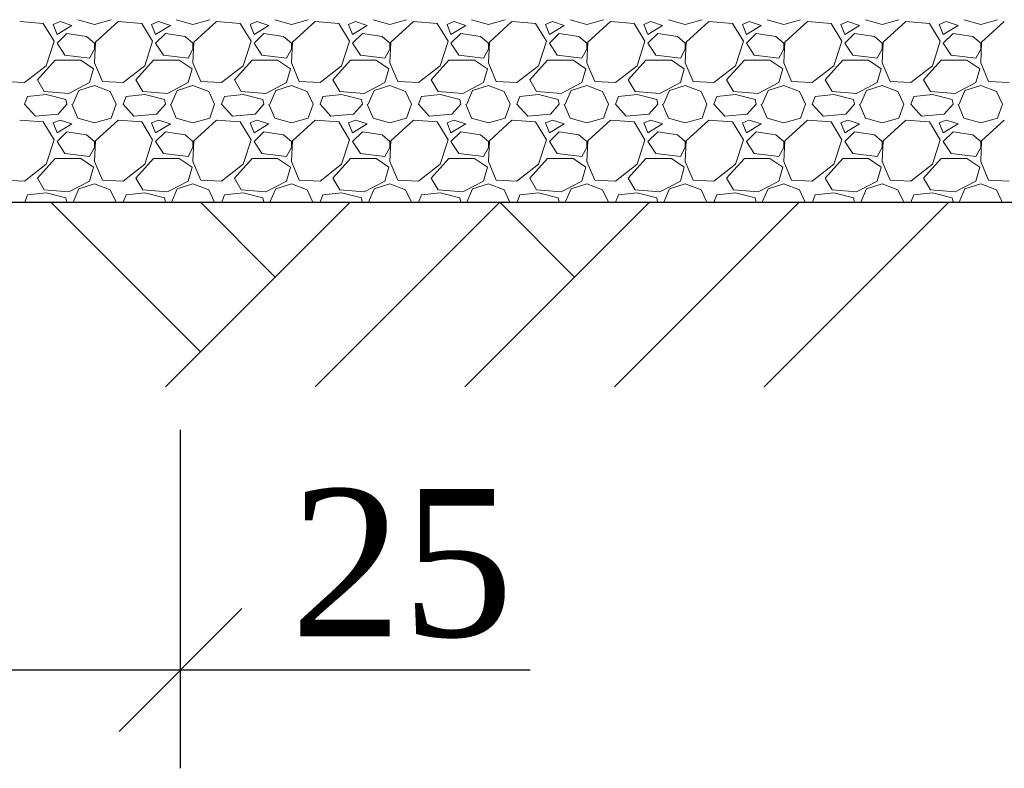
# Model space of a CAD drawing. Header units: millimetres. Extents: x 2063114 to 14983986, y -126020516 to 213791.
# Tile 85 of 256: x 2453208 to 2455208, y -1653725 to -1652203. Entities that reach past the tile are written whole.
import ezdxf

# ---------------------------------------------------------------- set-up
doc = ezdxf.new("R2010")
doc.units = ezdxf.units.MM
doc.layers.add('.', color=7, linetype='Continuous', lineweight=15)
doc.layers.add('Format', color=7, linetype='Continuous', lineweight=35)
doc.styles.add('Times New Roman', font='times.ttf')

msp = doc.modelspace()

# ---------------------------------------------------------------- linework, layer by layer
at = {"layer": '.', "linetype": 'Continuous', "lineweight": 0}
for p, q in [((2453255.9237, -1652210.54072), (2453207.92368, -1652206.54072)), ((2453277.92253, -1652246.54187), (2453255.92255, -1652210.54191)), ((2453275.92348, -1652212.54125), (2453283.92346, -1652232.54119)), ((2453289.92383, -1652206.54157), (2453275.92378, -1652212.54159)), ((2453283.92365, -1652232.54116), (2453313.92373, -1652214.54111)), ((2453313.92366, -1652214.54118), (2453289.92368, -1652206.54118)), ((2453325.92365, -1652202.5412), (2453359.92357, -1652212.54118)), ((2453359.92371, -1652212.54134), (2453393.92363, -1652202.54137)), ((2453407.91701, -1652206.53388), (2453361.91704, -1652248.53385)), ((2453455.9237, -1652210.54072), (2453407.92368, -1652206.54072)), ((2453477.92253, -1652246.54187), (2453455.92255, -1652210.54191)), ((2453475.92348, -1652212.54125), (2453483.92346, -1652232.54119)), ((2453489.92383, -1652206.54157), (2453475.92378, -1652212.54159)), ((2453483.92365, -1652232.54116), (2453513.92373, -1652214.54111)), ((2453513.92366, -1652214.54118), (2453489.92368, -1652206.54118)), ((2453525.92365, -1652202.5412), (2453559.92357, -1652212.54118)), ((2453559.92371, -1652212.54134), (2453593.92363, -1652202.54137)), ((2453607.91701, -1652206.53388), (2453561.91704, -1652248.53385)), ((2453655.9237, -1652210.54072), (2453607.92368, -1652206.54072)), ((2453677.92253, -1652246.54187), (2453655.92255, -1652210.54191)), ((2453675.92348, -1652212.54125), (2453683.92346, -1652232.54119)), ((2453689.92383, -1652206.54157), (2453675.92378, -1652212.54159)), ((2453683.92365, -1652232.54116), (2453713.92373, -1652214.54111)), ((2453713.92366, -1652214.54118), (2453689.92368, -1652206.54118)), ((2453725.92365, -1652202.5412), (2453759.92357, -1652212.54118)), ((2453759.92371, -1652212.54134), (2453793.92363, -1652202.54137)), ((2453807.91701, -1652206.53388), (2453761.91704, -1652248.53385)), ((2453855.9237, -1652210.54072), (2453807.92368, -1652206.54072)), ((2453877.92253, -1652246.54187), (2453855.92255, -1652210.54191)), ((2453875.92348, -1652212.54125), (2453883.92346, -1652232.54119)), ((2453889.92383, -1652206.54157), (2453875.92378, -1652212.54159)), ((2453883.92365, -1652232.54116), (2453913.92373, -1652214.54111)), ((2453913.92366, -1652214.54118), (2453889.92368, -1652206.54118)), ((2453925.92365, -1652202.5412), (2453959.92357, -1652212.54118)), ((2453959.92371, -1652212.54134), (2453993.92363, -1652202.54137)), ((2454007.91701, -1652206.53388), (2453961.91704, -1652248.53385)), ((2454055.9237, -1652210.54072), (2454007.92368, -1652206.54072)), ((2454077.92253, -1652246.54187), (2454055.92255, -1652210.54191)), ((2454075.92348, -1652212.54125), (2454083.92346, -1652232.54119)), ((2454089.92383, -1652206.54157), (2454075.92378, -1652212.54159)), ((2454083.92365, -1652232.54116), (2454113.92373, -1652214.54111)), ((2454113.92366, -1652214.54118), (2454089.92368, -1652206.54118)), ((2454125.92365, -1652202.5412), (2454159.92357, -1652212.54118)), ((2454159.92371, -1652212.54134), (2454193.92363, -1652202.54137)), ((2454207.91701, -1652206.53388), (2454161.91704, -1652248.53385)), ((2454255.9237, -1652210.54072), (2454207.92368, -1652206.54072)), ((2454277.92253, -1652246.54187), (2454255.92255, -1652210.54191)), ((2454275.92348, -1652212.54125), (2454283.92346, -1652232.54119)), ((2454289.92383, -1652206.54157), (2454275.92378, -1652212.54159)), ((2454283.92365, -1652232.54116), (2454313.92373, -1652214.54111)), ((2454313.92366, -1652214.54118), (2454289.92368, -1652206.54118)), ((2454325.92365, -1652202.5412), (2454359.92357, -1652212.54118)), ((2454359.92371, -1652212.54134), (2454393.92363, -1652202.54137)), ((2454407.91701, -1652206.53388), (2454361.91704, -1652248.53385)), ((2454455.9237, -1652210.54072), (2454407.92368, -1652206.54072)), ((2454477.92253, -1652246.54187), (2454455.92255, -1652210.54191)), ((2454475.92348, -1652212.54125), (2454483.92346, -1652232.54119)), ((2454489.92383, -1652206.54157), (2454475.92378, -1652212.54159)), ((2454483.92365, -1652232.54116), (2454513.92373, -1652214.54111)), ((2454513.92366, -1652214.54118), (2454489.92368, -1652206.54118)), ((2454525.92365, -1652202.5412), (2454559.92357, -1652212.54118)), ((2454559.92371, -1652212.54134), (2454593.92363, -1652202.54137)), ((2454607.91701, -1652206.53388), (2454561.91704, -1652248.53385)), ((2454655.9237, -1652210.54072), (2454607.92368, -1652206.54072)), ((2454677.92253, -1652246.54187), (2454655.92255, -1652210.54191)), ((2454675.92348, -1652212.54125), (2454683.92346, -1652232.54119)), ((2454689.92383, -1652206.54157), (2454675.92378, -1652212.54159)), ((2454683.92365, -1652232.54116), (2454713.92373, -1652214.54111)), ((2454713.92366, -1652214.54118), (2454689.92368, -1652206.54118)), ((2454725.92365, -1652202.5412), (2454759.92357, -1652212.54118)), ((2454759.92371, -1652212.54134), (2454793.92363, -1652202.54137)), ((2454807.91701, -1652206.53388), (2454761.91704, -1652248.53385)), ((2454855.9237, -1652210.54072), (2454807.92368, -1652206.54072)), ((2454877.92253, -1652246.54187), (2454855.92255, -1652210.54191)), ((2454875.92348, -1652212.54125), (2454883.92346, -1652232.54119)), ((2454889.92383, -1652206.54157), (2454875.92378, -1652212.54159)), ((2454883.92365, -1652232.54116), (2454913.92373, -1652214.54111)), ((2454913.92366, -1652214.54118), (2454889.92368, -1652206.54118)), ((2454925.92365, -1652202.5412), (2454959.92357, -1652212.54118)), ((2454959.92371, -1652212.54134), (2454993.92363, -1652202.54137)), ((2455007.91701, -1652206.53388), (2454961.91704, -1652248.53385)), ((2455055.9237, -1652210.54072), (2455007.92368, -1652206.54072)), ((2455077.92253, -1652246.54187), (2455055.92255, -1652210.54191)), ((2455075.92348, -1652212.54125), (2455083.92346, -1652232.54119)), ((2455089.92383, -1652206.54157), (2455075.92378, -1652212.54159)), ((2455083.92365, -1652232.54116), (2455113.92373, -1652214.54111)), ((2455113.92366, -1652214.54118), (2455089.92368, -1652206.54118)), ((2455125.92365, -1652202.5412), (2455159.92357, -1652212.54118)), ((2455159.92371, -1652212.54134), (2455193.92363, -1652202.54137)), ((2455207.91701, -1652206.53388), (2455161.91704, -1652248.53385)), ((2453303.92366, -1652230.54118), (2453283.92371, -1652250.54112)), ((2453343.92368, -1652236.54104), (2453303.92377, -1652230.54105)), ((2453359.92392, -1652250.54088), (2453343.92399, -1652236.54094)), ((2453503.92366, -1652230.54118), (2453483.92371, -1652250.54112)), ((2453543.92368, -1652236.54104), (2453503.92377, -1652230.54105)), ((2453559.92392, -1652250.54088), (2453543.92399, -1652236.54094)), ((2453703.92366, -1652230.54118), (2453683.92371, -1652250.54112)), ((2453743.92368, -1652236.54104), (2453703.92377, -1652230.54105)), ((2453759.92392, -1652250.54088), (2453743.92399, -1652236.54094)), ((2453903.92366, -1652230.54118), (2453883.92371, -1652250.54112)), ((2453943.92368, -1652236.54104), (2453903.92377, -1652230.54105)), ((2453959.92392, -1652250.54088), (2453943.92399, -1652236.54094)), ((2454103.92366, -1652230.54118), (2454083.92371, -1652250.54112)), ((2454143.92368, -1652236.54104), (2454103.92377, -1652230.54105)), ((2454159.92392, -1652250.54088), (2454143.92399, -1652236.54094)), ((2454303.92366, -1652230.54118), (2454283.92371, -1652250.54112)), ((2454343.92368, -1652236.54104), (2454303.92377, -1652230.54105)), ((2454359.92392, -1652250.54088), (2454343.92399, -1652236.54094)), ((2454503.92366, -1652230.54118), (2454483.92371, -1652250.54112)), ((2454543.92368, -1652236.54104), (2454503.92377, -1652230.54105)), ((2454559.92392, -1652250.54088), (2454543.92399, -1652236.54094)), ((2454703.92366, -1652230.54118), (2454683.92371, -1652250.54112)), ((2454743.92368, -1652236.54104), (2454703.92377, -1652230.54105)), ((2454759.92392, -1652250.54088), (2454743.92399, -1652236.54094)), ((2454903.92366, -1652230.54118), (2454883.92371, -1652250.54112)), ((2454943.92368, -1652236.54104), (2454903.92377, -1652230.54105)), ((2454959.92392, -1652250.54088), (2454943.92399, -1652236.54094)), ((2455103.92366, -1652230.54118), (2455083.92371, -1652250.54112)), ((2455143.92368, -1652236.54104), (2455103.92377, -1652230.54105)), ((2455159.92392, -1652250.54088), (2455143.92399, -1652236.54094)), ((2453261.92473, -1652296.54153), (2453277.92472, -1652246.54154)), ((2453283.92367, -1652250.54117), (2453299.92366, -1652274.54116)), ((2453361.92205, -1652248.54111), (2453359.92205, -1652290.54111)), ((2453359.92366, -1652262.54118), (2453359.92366, -1652250.54118)), ((2453461.92473, -1652296.54153), (2453477.92472, -1652246.54154)), ((2453483.92367, -1652250.54117), (2453499.92366, -1652274.54116)), ((2453561.92205, -1652248.54111), (2453559.92205, -1652290.54111)), ((2453559.92366, -1652262.54118), (2453559.92366, -1652250.54118)), ((2453661.92473, -1652296.54153), (2453677.92472, -1652246.54154)), ((2453683.92367, -1652250.54117), (2453699.92366, -1652274.54116)), ((2453761.92205, -1652248.54111), (2453759.92205, -1652290.54111)), ((2453759.92366, -1652262.54118), (2453759.92366, -1652250.54118)), ((2453861.92473, -1652296.54153), (2453877.92472, -1652246.54154)), ((2453883.92367, -1652250.54117), (2453899.92366, -1652274.54116)), ((2453961.92205, -1652248.54111), (2453959.92205, -1652290.54111)), ((2453959.92366, -1652262.54118), (2453959.92366, -1652250.54118)), ((2454061.92473, -1652296.54153), (2454077.92472, -1652246.54154)), ((2454083.92367, -1652250.54117), (2454099.92366, -1652274.54116)), ((2454161.92205, -1652248.54111), (2454159.92205, -1652290.54111)), ((2454159.92366, -1652262.54118), (2454159.92366, -1652250.54118)), ((2454261.92473, -1652296.54153), (2454277.92472, -1652246.54154)), ((2454283.92367, -1652250.54117), (2454299.92366, -1652274.54116)), ((2454361.92205, -1652248.54111), (2454359.92205, -1652290.54111)), ((2454359.92366, -1652262.54118), (2454359.92366, -1652250.54118)), ((2454461.92473, -1652296.54153), (2454477.92472, -1652246.54154)), ((2454483.92367, -1652250.54117), (2454499.92366, -1652274.54116)), ((2454561.92205, -1652248.54111), (2454559.92205, -1652290.54111)), ((2454559.92366, -1652262.54118), (2454559.92366, -1652250.54118)), ((2454661.92473, -1652296.54153), (2454677.92472, -1652246.54154)), ((2454683.92367, -1652250.54117), (2454699.92366, -1652274.54116)), ((2454761.92205, -1652248.54111), (2454759.92205, -1652290.54111)), ((2454759.92366, -1652262.54118), (2454759.92366, -1652250.54118)), ((2454861.92473, -1652296.54153), (2454877.92472, -1652246.54154)), ((2454883.92367, -1652250.54117), (2454899.92366, -1652274.54116)), ((2454961.92205, -1652248.54111), (2454959.92205, -1652290.54111)), ((2454959.92366, -1652262.54118), (2454959.92366, -1652250.54118)), ((2455061.92473, -1652296.54153), (2455077.92472, -1652246.54154)), ((2455083.92367, -1652250.54117), (2455099.92366, -1652274.54116)), ((2455161.92205, -1652248.54111), (2455159.92205, -1652290.54111)), ((2455159.92366, -1652262.54118), (2455159.92366, -1652250.54118)), ((2453299.92344, -1652274.54297), (2453349.92353, -1652280.54298)), ((2453349.92359, -1652280.54114), (2453359.92356, -1652262.54119)), ((2453499.92344, -1652274.54297), (2453549.92353, -1652280.54298)), ((2453549.92359, -1652280.54114), (2453559.92356, -1652262.54119)), ((2453699.92344, -1652274.54297), (2453749.92353, -1652280.54298)), ((2453749.92359, -1652280.54114), (2453759.92356, -1652262.54119)), ((2453899.92344, -1652274.54297), (2453949.92353, -1652280.54298)), ((2453949.92359, -1652280.54114), (2453959.92356, -1652262.54119)), ((2454099.92344, -1652274.54297), (2454149.92353, -1652280.54298)), ((2454149.92359, -1652280.54114), (2454159.92356, -1652262.54119)), ((2454299.92344, -1652274.54297), (2454349.92353, -1652280.54298)), ((2454349.92359, -1652280.54114), (2454359.92356, -1652262.54119)), ((2454499.92344, -1652274.54297), (2454549.92353, -1652280.54298)), ((2454549.92359, -1652280.54114), (2454559.92356, -1652262.54119)), ((2454699.92344, -1652274.54297), (2454749.92353, -1652280.54298)), ((2454749.92359, -1652280.54114), (2454759.92356, -1652262.54119)), ((2454899.92344, -1652274.54297), (2454949.92353, -1652280.54298)), ((2454949.92359, -1652280.54114), (2454959.92356, -1652262.54119)), ((2455099.92344, -1652274.54297), (2455149.92353, -1652280.54298)), ((2455149.92359, -1652280.54114), (2455159.92356, -1652262.54119)), ((2453217.92376, -1652330.54133), (2453261.9238, -1652296.5413)), ((2453243.92358, -1652324.5411), (2453279.92352, -1652284.54117)), ((2453279.92366, -1652284.54118), (2453331.92366, -1652284.54118)), ((2453331.92391, -1652284.54082), (2453357.92393, -1652302.54083)), ((2453359.92429, -1652290.54091), (2453375.92426, -1652328.54086)), ((2453417.92376, -1652330.54133), (2453461.9238, -1652296.5413)), ((2453443.92358, -1652324.5411), (2453479.92352, -1652284.54117)), ((2453479.92366, -1652284.54118), (2453531.92366, -1652284.54118)), ((2453531.92391, -1652284.54082), (2453557.92393, -1652302.54083)), ((2453559.92429, -1652290.54091), (2453575.92426, -1652328.54086)), ((2453617.92376, -1652330.54133), (2453661.9238, -1652296.5413)), ((2453643.92358, -1652324.5411), (2453679.92352, -1652284.54117)), ((2453679.92366, -1652284.54118), (2453731.92366, -1652284.54118)), ((2453731.92391, -1652284.54082), (2453757.92393, -1652302.54083)), ((2453759.92429, -1652290.54091), (2453775.92426, -1652328.54086)), ((2453817.92376, -1652330.54133), (2453861.9238, -1652296.5413)), ((2453843.92358, -1652324.5411), (2453879.92352, -1652284.54117)), ((2453879.92366, -1652284.54118), (2453931.92366, -1652284.54118)), ((2453931.92391, -1652284.54082), (2453957.92393, -1652302.54083)), ((2453959.92429, -1652290.54091), (2453975.92426, -1652328.54086)), ((2454017.92376, -1652330.54133), (2454061.9238, -1652296.5413)), ((2454043.92358, -1652324.5411), (2454079.92352, -1652284.54117)), ((2454079.92366, -1652284.54118), (2454131.92366, -1652284.54118)), ((2454131.92391, -1652284.54082), (2454157.92393, -1652302.54083)), ((2454159.92429, -1652290.54091), (2454175.92426, -1652328.54086)), ((2454217.92376, -1652330.54133), (2454261.9238, -1652296.5413)), ((2454243.92358, -1652324.5411), (2454279.92352, -1652284.54117)), ((2454279.92366, -1652284.54118), (2454331.92366, -1652284.54118)), ((2454331.92391, -1652284.54082), (2454357.92393, -1652302.54083)), ((2454359.92429, -1652290.54091), (2454375.92426, -1652328.54086)), ((2454417.92376, -1652330.54133), (2454461.9238, -1652296.5413)), ((2454443.92358, -1652324.5411), (2454479.92352, -1652284.54117)), ((2454479.92366, -1652284.54118), (2454531.92366, -1652284.54118)), ((2454531.92391, -1652284.54082), (2454557.92393, -1652302.54083)), ((2454559.92429, -1652290.54091), (2454575.92426, -1652328.54086)), ((2454617.92376, -1652330.54133), (2454661.9238, -1652296.5413)), ((2454643.92358, -1652324.5411), (2454679.92352, -1652284.54117)), ((2454679.92366, -1652284.54118), (2454731.92366, -1652284.54118)), ((2454731.92391, -1652284.54082), (2454757.92393, -1652302.54083)), ((2454759.92429, -1652290.54091), (2454775.92426, -1652328.54086)), ((2454817.92376, -1652330.54133), (2454861.9238, -1652296.5413)), ((2454843.92358, -1652324.5411), (2454879.92352, -1652284.54117)), ((2454879.92366, -1652284.54118), (2454931.92366, -1652284.54118)), ((2454931.92391, -1652284.54082), (2454957.92393, -1652302.54083)), ((2454959.92429, -1652290.54091), (2454975.92426, -1652328.54086)), ((2455017.92376, -1652330.54133), (2455061.9238, -1652296.5413)), ((2455043.92358, -1652324.5411), (2455079.92352, -1652284.54117)), ((2455079.92366, -1652284.54118), (2455131.92366, -1652284.54118)), ((2455131.92391, -1652284.54082), (2455157.92393, -1652302.54083)), ((2455159.92429, -1652290.54091), (2455175.92426, -1652328.54086)), ((2453357.92376, -1652302.5412), (2453349.92377, -1652330.54116)), ((2453557.92376, -1652302.5412), (2453549.92377, -1652330.54116)), ((2453757.92376, -1652302.5412), (2453749.92377, -1652330.54116)), ((2453957.92376, -1652302.5412), (2453949.92377, -1652330.54116)), ((2454157.92376, -1652302.5412), (2454149.92377, -1652330.54116)), ((2454357.92376, -1652302.5412), (2454349.92377, -1652330.54116)), ((2454557.92376, -1652302.5412), (2454549.92377, -1652330.54116)), ((2454757.92376, -1652302.5412), (2454749.92377, -1652330.54116)), ((2454957.92376, -1652302.5412), (2454949.92377, -1652330.54116)), ((2455157.92376, -1652302.5412), (2455149.92377, -1652330.54116)), ((2453175.92369, -1652328.54062), (2453217.92369, -1652330.54062)), ((2453257.92488, -1652348.54047), (2453243.92492, -1652324.54054)), ((2453349.92163, -1652330.5373), (2453307.9217, -1652352.53726)), ((2453327.92374, -1652346.5414), (2453359.92382, -1652336.54138)), ((2453359.92366, -1652336.54117), (2453391.92365, -1652348.54117)), ((2453375.92369, -1652328.54062), (2453417.92369, -1652330.54062)), ((2453457.92488, -1652348.54047), (2453443.92492, -1652324.54054)), ((2453549.92163, -1652330.5373), (2453507.9217, -1652352.53726)), ((2453527.92374, -1652346.5414), (2453559.92382, -1652336.54138)), ((2453559.92366, -1652336.54117), (2453591.92365, -1652348.54117)), ((2453575.92369, -1652328.54062), (2453617.92369, -1652330.54062)), ((2453657.92488, -1652348.54047), (2453643.92492, -1652324.54054)), ((2453749.92163, -1652330.5373), (2453707.9217, -1652352.53726)), ((2453727.92374, -1652346.5414), (2453759.92382, -1652336.54138)), ((2453759.92366, -1652336.54117), (2453791.92365, -1652348.54117)), ((2453775.92369, -1652328.54062), (2453817.92369, -1652330.54062)), ((2453857.92488, -1652348.54047), (2453843.92492, -1652324.54054)), ((2453949.92163, -1652330.5373), (2453907.9217, -1652352.53726)), ((2453927.92374, -1652346.5414), (2453959.92382, -1652336.54138)), ((2453959.92366, -1652336.54117), (2453991.92365, -1652348.54117)), ((2453975.92369, -1652328.54062), (2454017.92369, -1652330.54062)), ((2454057.92488, -1652348.54047), (2454043.92492, -1652324.54054)), ((2454149.92163, -1652330.5373), (2454107.9217, -1652352.53726)), ((2454127.92374, -1652346.5414), (2454159.92382, -1652336.54138)), ((2454159.92366, -1652336.54117), (2454191.92365, -1652348.54117)), ((2454175.92369, -1652328.54062), (2454217.92369, -1652330.54062)), ((2454257.92488, -1652348.54047), (2454243.92492, -1652324.54054)), ((2454349.92163, -1652330.53729), (2454307.9217, -1652352.53726)), ((2454327.92374, -1652346.5414), (2454359.92382, -1652336.54138)), ((2454359.92366, -1652336.54117), (2454391.92365, -1652348.54117)), ((2454375.92369, -1652328.54062), (2454417.92369, -1652330.54062)), ((2454457.92488, -1652348.54047), (2454443.92492, -1652324.54054)), ((2454549.92163, -1652330.53729), (2454507.9217, -1652352.53726)), ((2454527.92374, -1652346.5414), (2454559.92382, -1652336.54138)), ((2454559.92366, -1652336.54117), (2454591.92365, -1652348.54117)), ((2454575.92369, -1652328.54062), (2454617.92369, -1652330.54062)), ((2454657.92488, -1652348.54047), (2454643.92492, -1652324.54054)), ((2454749.92163, -1652330.53729), (2454707.9217, -1652352.53726)), ((2454727.92374, -1652346.5414), (2454759.92382, -1652336.54138)), ((2454759.92366, -1652336.54117), (2454791.92365, -1652348.54117)), ((2454775.92369, -1652328.54062), (2454817.92369, -1652330.54062)), ((2454857.92488, -1652348.54047), (2454843.92492, -1652324.54054)), ((2454949.92163, -1652330.53729), (2454907.9217, -1652352.53726)), ((2454927.92374, -1652346.5414), (2454959.92382, -1652336.54138)), ((2454959.92366, -1652336.54117), (2454991.92365, -1652348.54117)), ((2454975.92369, -1652328.54062), (2455017.92369, -1652330.54062)), ((2455057.92488, -1652348.54047), (2455043.92492, -1652324.54054)), ((2455149.92163, -1652330.53729), (2455107.9217, -1652352.53726)), ((2455127.92374, -1652346.5414), (2455159.92382, -1652336.54138)), ((2455159.92366, -1652336.54117), (2455191.92365, -1652348.54117)), ((2455175.92369, -1652328.54062), (2455217.92369, -1652330.54062)), ((2453217.92363, -1652374.54116), (2453223.92363, -1652358.54117)), ((2453261.92346, -1652354.53928), (2453223.92341, -1652358.53929)), ((2453307.92363, -1652352.5416), (2453257.92357, -1652348.54159)), ((2453301.92366, -1652364.54117), (2453261.92372, -1652354.54119)), ((2453315.92358, -1652374.54114), (2453327.92355, -1652346.54123)), ((2453391.92444, -1652348.54081), (2453403.92443, -1652374.54077)), ((2453417.92363, -1652374.54116), (2453423.92363, -1652358.54117)), ((2453461.92346, -1652354.53928), (2453423.92341, -1652358.53929)), ((2453507.92363, -1652352.5416), (2453457.92357, -1652348.54159)), ((2453501.92366, -1652364.54117), (2453461.92372, -1652354.54119)), ((2453515.92358, -1652374.54114), (2453527.92355, -1652346.54123)), ((2453591.92444, -1652348.54081), (2453603.92443, -1652374.54077)), ((2453617.92363, -1652374.54116), (2453623.92363, -1652358.54117)), ((2453661.92346, -1652354.53928), (2453623.92341, -1652358.53929)), ((2453707.92363, -1652352.5416), (2453657.92357, -1652348.54159)), ((2453701.92366, -1652364.54117), (2453661.92372, -1652354.54119)), ((2453715.92358, -1652374.54114), (2453727.92355, -1652346.54123)), ((2453791.92444, -1652348.54081), (2453803.92443, -1652374.54077)), ((2453817.92363, -1652374.54116), (2453823.92363, -1652358.54117)), ((2453861.92346, -1652354.53928), (2453823.92341, -1652358.53929)), ((2453907.92363, -1652352.5416), (2453857.92357, -1652348.54159)), ((2453901.92366, -1652364.54117), (2453861.92372, -1652354.54119)), ((2453915.92358, -1652374.54114), (2453927.92355, -1652346.54123)), ((2453991.92444, -1652348.54081), (2454003.92443, -1652374.54077)), ((2454017.92363, -1652374.54116), (2454023.92363, -1652358.54117)), ((2454061.92346, -1652354.53928), (2454023.92341, -1652358.53929)), ((2454107.92363, -1652352.5416), (2454057.92357, -1652348.54159)), ((2454101.92366, -1652364.54117), (2454061.92372, -1652354.54119)), ((2454115.92358, -1652374.54114), (2454127.92355, -1652346.54123)), ((2454191.92444, -1652348.54081), (2454203.92443, -1652374.54077)), ((2454217.92363, -1652374.54116), (2454223.92363, -1652358.54117)), ((2454261.92346, -1652354.53928), (2454223.92341, -1652358.53929)), ((2454307.92363, -1652352.5416), (2454257.92357, -1652348.54159)), ((2454301.92366, -1652364.54117), (2454261.92372, -1652354.54119)), ((2454315.92358, -1652374.54114), (2454327.92355, -1652346.54123)), ((2454391.92444, -1652348.54081), (2454403.92443, -1652374.54077)), ((2454417.92363, -1652374.54116), (2454423.92363, -1652358.54117)), ((2454461.92346, -1652354.53928), (2454423.92341, -1652358.53929)), ((2454507.92363, -1652352.5416), (2454457.92357, -1652348.54159)), ((2454501.92366, -1652364.54117), (2454461.92372, -1652354.54119)), ((2454515.92358, -1652374.54114), (2454527.92355, -1652346.54123)), ((2454591.92444, -1652348.54081), (2454603.92443, -1652374.54077)), ((2454617.92363, -1652374.54116), (2454623.92363, -1652358.54117)), ((2454661.92346, -1652354.53928), (2454623.92341, -1652358.53929)), ((2454707.92363, -1652352.5416), (2454657.92357, -1652348.54159)), ((2454701.92366, -1652364.54117), (2454661.92372, -1652354.54119)), ((2454715.92358, -1652374.54114), (2454727.92355, -1652346.54123)), ((2454791.92444, -1652348.54081), (2454803.92443, -1652374.54077)), ((2454817.92363, -1652374.54116), (2454823.92363, -1652358.54117)), ((2454861.92346, -1652354.53928), (2454823.92341, -1652358.53929)), ((2454907.92363, -1652352.5416), (2454857.92357, -1652348.54159)), ((2454901.92366, -1652364.54117), (2454861.92372, -1652354.54119)), ((2454915.92358, -1652374.54114), (2454927.92355, -1652346.54123)), ((2454991.92444, -1652348.54081), (2455003.92443, -1652374.54077)), ((2455017.92363, -1652374.54116), (2455023.92363, -1652358.54117)), ((2455061.92346, -1652354.53928), (2455023.92341, -1652358.53929)), ((2455107.92363, -1652352.5416), (2455057.92357, -1652348.54159)), ((2455101.92366, -1652364.54117), (2455061.92372, -1652354.54119)), ((2455115.92358, -1652374.54114), (2455127.92355, -1652346.54123)), ((2455191.92444, -1652348.54081), (2455203.92443, -1652374.54077)), ((2453239.92366, -1652398.54118), (2453217.92368, -1652374.54121)), ((2453303.92456, -1652374.54198), (2453285.92459, -1652394.54195)), ((2453303.92368, -1652374.54117), (2453301.92368, -1652364.54121)), ((2453313.92407, -1652374.541), (2453325.92404, -1652402.54091)), ((2453393.92337, -1652402.54095), (2453403.92339, -1652374.54089)), ((2453439.92366, -1652398.54118), (2453417.92368, -1652374.54121)), ((2453503.92456, -1652374.54198), (2453485.92459, -1652394.54195)), ((2453503.92368, -1652374.54117), (2453501.92368, -1652364.54121)), ((2453513.92407, -1652374.541), (2453525.92404, -1652402.54091)), ((2453593.92337, -1652402.54095), (2453603.92339, -1652374.54089)), ((2453639.92366, -1652398.54118), (2453617.92368, -1652374.54121)), ((2453703.92456, -1652374.54198), (2453685.92459, -1652394.54195)), ((2453703.92368, -1652374.54117), (2453701.92368, -1652364.54121)), ((2453713.92407, -1652374.541), (2453725.92404, -1652402.54091)), ((2453793.92337, -1652402.54095), (2453803.92339, -1652374.54089)), ((2453839.92366, -1652398.54118), (2453817.92368, -1652374.54121)), ((2453903.92456, -1652374.54198), (2453885.92459, -1652394.54195)), ((2453903.92368, -1652374.54117), (2453901.92368, -1652364.54121)), ((2453913.92407, -1652374.541), (2453925.92404, -1652402.54091)), ((2453993.92337, -1652402.54095), (2454003.92339, -1652374.54089)), ((2454039.92366, -1652398.54118), (2454017.92368, -1652374.54121)), ((2454103.92456, -1652374.54198), (2454085.92459, -1652394.54195)), ((2454103.92368, -1652374.54117), (2454101.92368, -1652364.54121)), ((2454113.92407, -1652374.541), (2454125.92404, -1652402.54091)), ((2454193.92337, -1652402.54095), (2454203.92339, -1652374.54089)), ((2454239.92366, -1652398.54118), (2454217.92368, -1652374.54121)), ((2454303.92456, -1652374.54198), (2454285.92459, -1652394.54195)), ((2454303.92368, -1652374.54117), (2454301.92368, -1652364.54121)), ((2454313.92407, -1652374.541), (2454325.92404, -1652402.54091)), ((2454393.92337, -1652402.54095), (2454403.92339, -1652374.54089)), ((2454439.92366, -1652398.54118), (2454417.92368, -1652374.54121)), ((2454503.92456, -1652374.54198), (2454485.92459, -1652394.54195)), ((2454503.92368, -1652374.54117), (2454501.92368, -1652364.54121)), ((2454513.92407, -1652374.541), (2454525.92404, -1652402.54091)), ((2454593.92337, -1652402.54095), (2454603.92339, -1652374.54089)), ((2454639.92366, -1652398.54118), (2454617.92368, -1652374.54121)), ((2454703.92456, -1652374.54198), (2454685.92459, -1652394.54195)), ((2454703.92368, -1652374.54117), (2454701.92368, -1652364.54121)), ((2454713.92407, -1652374.541), (2454725.92404, -1652402.54091)), ((2454793.92337, -1652402.54095), (2454803.92339, -1652374.54089)), ((2454839.92366, -1652398.54118), (2454817.92368, -1652374.54121)), ((2454903.92456, -1652374.54198), (2454885.92459, -1652394.54195)), ((2454903.92368, -1652374.54117), (2454901.92368, -1652364.54121)), ((2454913.92407, -1652374.541), (2454925.92404, -1652402.54091)), ((2454993.92337, -1652402.54095), (2455003.92339, -1652374.54089)), ((2455039.92366, -1652398.54118), (2455017.92368, -1652374.54121)), ((2455103.92456, -1652374.54198), (2455085.92459, -1652394.54195)), ((2455103.92368, -1652374.54117), (2455101.92368, -1652364.54121)), ((2455113.92407, -1652374.541), (2455125.92404, -1652402.54091)), ((2455193.92337, -1652402.54095), (2455203.92339, -1652374.54089)), ((2453285.92361, -1652394.54058), (2453239.9236, -1652398.54058)), ((2453485.92361, -1652394.54058), (2453439.9236, -1652398.54058)), ((2453685.92361, -1652394.54058), (2453639.9236, -1652398.54058)), ((2453885.92361, -1652394.54058), (2453839.9236, -1652398.54058)), ((2454085.92361, -1652394.54058), (2454039.9236, -1652398.54058)), ((2454285.92361, -1652394.54058), (2454239.9236, -1652398.54058)), ((2454485.92361, -1652394.54058), (2454439.9236, -1652398.54058)), ((2454685.92361, -1652394.54058), (2454639.9236, -1652398.54058)), ((2454885.92361, -1652394.54058), (2454839.9236, -1652398.54058)), ((2455085.92361, -1652394.54058), (2455039.9236, -1652398.54058)), ((2453255.9237, -1652410.54072), (2453207.92368, -1652406.54072)), ((2453277.92253, -1652446.54187), (2453255.92255, -1652410.54191)), ((2453275.92348, -1652412.54125), (2453283.92346, -1652432.54119)), ((2453289.92383, -1652406.54157), (2453275.92378, -1652412.54159)), ((2453283.92365, -1652432.54116), (2453313.92373, -1652414.54111)), ((2453313.92366, -1652414.54118), (2453289.92368, -1652406.54118)), ((2453325.92365, -1652402.5412), (2453359.92357, -1652412.54118)), ((2453359.92371, -1652412.54134), (2453393.92363, -1652402.54137)), ((2453407.91701, -1652406.53388), (2453361.91704, -1652448.53385)), ((2453455.9237, -1652410.54072), (2453407.92368, -1652406.54072)), ((2453477.92253, -1652446.54187), (2453455.92255, -1652410.54191)), ((2453475.92348, -1652412.54125), (2453483.92346, -1652432.54119)), ((2453489.92383, -1652406.54157), (2453475.92378, -1652412.54159)), ((2453483.92365, -1652432.54116), (2453513.92373, -1652414.54111)), ((2453513.92366, -1652414.54118), (2453489.92368, -1652406.54118)), ((2453525.92365, -1652402.5412), (2453559.92357, -1652412.54118)), ((2453559.92371, -1652412.54134), (2453593.92363, -1652402.54137)), ((2453607.91701, -1652406.53388), (2453561.91704, -1652448.53385)), ((2453655.9237, -1652410.54072), (2453607.92368, -1652406.54072)), ((2453677.92253, -1652446.54187), (2453655.92255, -1652410.54191)), ((2453675.92348, -1652412.54125), (2453683.92346, -1652432.54119)), ((2453689.92383, -1652406.54157), (2453675.92378, -1652412.54159)), ((2453683.92365, -1652432.54116), (2453713.92373, -1652414.54111)), ((2453713.92366, -1652414.54118), (2453689.92368, -1652406.54118)), ((2453725.92365, -1652402.5412), (2453759.92357, -1652412.54118)), ((2453759.92371, -1652412.54134), (2453793.92363, -1652402.54137)), ((2453807.91701, -1652406.53388), (2453761.91704, -1652448.53385)), ((2453855.9237, -1652410.54072), (2453807.92368, -1652406.54072)), ((2453877.92253, -1652446.54187), (2453855.92255, -1652410.54191)), ((2453875.92348, -1652412.54125), (2453883.92346, -1652432.54119)), ((2453889.92383, -1652406.54157), (2453875.92378, -1652412.54159)), ((2453883.92365, -1652432.54116), (2453913.92373, -1652414.54111)), ((2453913.92366, -1652414.54118), (2453889.92368, -1652406.54118)), ((2453925.92365, -1652402.5412), (2453959.92357, -1652412.54118)), ((2453959.92371, -1652412.54134), (2453993.92363, -1652402.54137)), ((2454007.91701, -1652406.53388), (2453961.91704, -1652448.53385)), ((2454055.9237, -1652410.54072), (2454007.92368, -1652406.54072)), ((2454077.92253, -1652446.54187), (2454055.92255, -1652410.54191)), ((2454075.92348, -1652412.54125), (2454083.92346, -1652432.54119)), ((2454089.92383, -1652406.54157), (2454075.92378, -1652412.54159)), ((2454083.92365, -1652432.54116), (2454113.92373, -1652414.54111)), ((2454113.92366, -1652414.54118), (2454089.92368, -1652406.54118)), ((2454125.92365, -1652402.5412), (2454159.92357, -1652412.54118)), ((2454159.92371, -1652412.54134), (2454193.92363, -1652402.54137)), ((2454207.91701, -1652406.53388), (2454161.91704, -1652448.53385)), ((2454255.9237, -1652410.54072), (2454207.92368, -1652406.54072)), ((2454277.92253, -1652446.54187), (2454255.92255, -1652410.54191)), ((2454275.92348, -1652412.54125), (2454283.92346, -1652432.54119)), ((2454289.92383, -1652406.54157), (2454275.92378, -1652412.54159)), ((2454283.92365, -1652432.54116), (2454313.92373, -1652414.54111)), ((2454313.92366, -1652414.54118), (2454289.92368, -1652406.54118)), ((2454325.92365, -1652402.5412), (2454359.92357, -1652412.54118)), ((2454359.92371, -1652412.54134), (2454393.92363, -1652402.54137)), ((2454407.91701, -1652406.53388), (2454361.91704, -1652448.53385)), ((2454455.9237, -1652410.54072), (2454407.92368, -1652406.54072)), ((2454477.92253, -1652446.54187), (2454455.92255, -1652410.54191)), ((2454475.92348, -1652412.54125), (2454483.92346, -1652432.54119)), ((2454489.92383, -1652406.54157), (2454475.92378, -1652412.54159)), ((2454483.92365, -1652432.54116), (2454513.92373, -1652414.54111)), ((2454513.92366, -1652414.54118), (2454489.92368, -1652406.54118)), ((2454525.92365, -1652402.5412), (2454559.92357, -1652412.54118)), ((2454559.92371, -1652412.54134), (2454593.92363, -1652402.54137)), ((2454607.91701, -1652406.53388), (2454561.91704, -1652448.53385)), ((2454655.9237, -1652410.54072), (2454607.92368, -1652406.54072)), ((2454677.92253, -1652446.54187), (2454655.92255, -1652410.54191)), ((2454675.92348, -1652412.54125), (2454683.92346, -1652432.54119)), ((2454689.92383, -1652406.54157), (2454675.92378, -1652412.54159)), ((2454683.92365, -1652432.54116), (2454713.92373, -1652414.54111)), ((2454713.92366, -1652414.54118), (2454689.92368, -1652406.54118)), ((2454725.92365, -1652402.5412), (2454759.92357, -1652412.54118)), ((2454759.92371, -1652412.54134), (2454793.92363, -1652402.54137)), ((2454807.91701, -1652406.53388), (2454761.91704, -1652448.53385)), ((2454855.9237, -1652410.54072), (2454807.92368, -1652406.54072)), ((2454877.92253, -1652446.54187), (2454855.92255, -1652410.54191)), ((2454875.92348, -1652412.54125), (2454883.92346, -1652432.54119)), ((2454889.92383, -1652406.54157), (2454875.92378, -1652412.54159)), ((2454883.92365, -1652432.54116), (2454913.92373, -1652414.54111)), ((2454913.92366, -1652414.54118), (2454889.92368, -1652406.54118)), ((2454925.92365, -1652402.5412), (2454959.92357, -1652412.54118)), ((2454959.92371, -1652412.54134), (2454993.92363, -1652402.54137)), ((2455007.91701, -1652406.53388), (2454961.91704, -1652448.53385)), ((2455055.9237, -1652410.54072), (2455007.92368, -1652406.54072)), ((2455077.92253, -1652446.54187), (2455055.92255, -1652410.54191)), ((2455075.92348, -1652412.54125), (2455083.92346, -1652432.54119)), ((2455089.92383, -1652406.54157), (2455075.92378, -1652412.54159)), ((2455083.92365, -1652432.54116), (2455113.92373, -1652414.54111)), ((2455113.92366, -1652414.54118), (2455089.92368, -1652406.54118)), ((2455125.92365, -1652402.5412), (2455159.92357, -1652412.54118)), ((2455159.92371, -1652412.54134), (2455193.92363, -1652402.54137)), ((2455207.91701, -1652406.53388), (2455161.91704, -1652448.53385)), ((2453303.92366, -1652430.54118), (2453283.92371, -1652450.54112)), ((2453343.92368, -1652436.54104), (2453303.92377, -1652430.54105)), ((2453359.92392, -1652450.54088), (2453343.92399, -1652436.54094)), ((2453503.92366, -1652430.54118), (2453483.92371, -1652450.54112)), ((2453543.92368, -1652436.54104), (2453503.92377, -1652430.54105)), ((2453559.92392, -1652450.54088), (2453543.92399, -1652436.54094)), ((2453703.92366, -1652430.54118), (2453683.92371, -1652450.54112)), ((2453743.92368, -1652436.54104), (2453703.92377, -1652430.54105)), ((2453759.92392, -1652450.54088), (2453743.92399, -1652436.54094)), ((2453903.92366, -1652430.54118), (2453883.92371, -1652450.54112)), ((2453943.92368, -1652436.54104), (2453903.92377, -1652430.54105)), ((2453959.92392, -1652450.54088), (2453943.92399, -1652436.54094)), ((2454103.92366, -1652430.54118), (2454083.92371, -1652450.54112)), ((2454143.92368, -1652436.54104), (2454103.92377, -1652430.54105)), ((2454159.92392, -1652450.54088), (2454143.92399, -1652436.54094)), ((2454303.92366, -1652430.54118), (2454283.92371, -1652450.54112)), ((2454343.92368, -1652436.54104), (2454303.92377, -1652430.54105)), ((2454359.92392, -1652450.54088), (2454343.92399, -1652436.54094)), ((2454503.92366, -1652430.54118), (2454483.92371, -1652450.54112)), ((2454543.92368, -1652436.54104), (2454503.92377, -1652430.54105)), ((2454559.92392, -1652450.54088), (2454543.92399, -1652436.54094)), ((2454703.92366, -1652430.54118), (2454683.92371, -1652450.54112)), ((2454743.92368, -1652436.54104), (2454703.92377, -1652430.54105)), ((2454759.92392, -1652450.54088), (2454743.92399, -1652436.54094)), ((2454903.92366, -1652430.54118), (2454883.92371, -1652450.54112)), ((2454943.92368, -1652436.54104), (2454903.92377, -1652430.54105)), ((2454959.92392, -1652450.54088), (2454943.92399, -1652436.54094)), ((2455103.92366, -1652430.54118), (2455083.92371, -1652450.54112)), ((2455143.92368, -1652436.54104), (2455103.92377, -1652430.54105)), ((2455159.92392, -1652450.54088), (2455143.92399, -1652436.54094)), ((2453261.92473, -1652496.54153), (2453277.92472, -1652446.54154)), ((2453283.92367, -1652450.54117), (2453299.92366, -1652474.54116)), ((2453361.92205, -1652448.54111), (2453359.92205, -1652490.54111)), ((2453359.92366, -1652462.54118), (2453359.92366, -1652450.54118)), ((2453461.92473, -1652496.54153), (2453477.92472, -1652446.54154)), ((2453483.92367, -1652450.54117), (2453499.92366, -1652474.54116)), ((2453561.92205, -1652448.54111), (2453559.92205, -1652490.54111)), ((2453559.92366, -1652462.54118), (2453559.92366, -1652450.54118)), ((2453661.92473, -1652496.54153), (2453677.92472, -1652446.54154)), ((2453683.92367, -1652450.54117), (2453699.92366, -1652474.54116)), ((2453761.92205, -1652448.54111), (2453759.92205, -1652490.54111)), ((2453759.92366, -1652462.54118), (2453759.92366, -1652450.54118)), ((2453861.92473, -1652496.54153), (2453877.92472, -1652446.54154)), ((2453883.92367, -1652450.54117), (2453899.92366, -1652474.54116)), ((2453961.92205, -1652448.54111), (2453959.92205, -1652490.54111)), ((2453959.92366, -1652462.54118), (2453959.92366, -1652450.54118)), ((2454061.92473, -1652496.54153), (2454077.92472, -1652446.54154)), ((2454083.92367, -1652450.54117), (2454099.92366, -1652474.54116)), ((2454161.92205, -1652448.54111), (2454159.92205, -1652490.54111)), ((2454159.92366, -1652462.54118), (2454159.92366, -1652450.54118)), ((2454261.92473, -1652496.54153), (2454277.92472, -1652446.54154)), ((2454283.92367, -1652450.54117), (2454299.92366, -1652474.54116)), ((2454361.92205, -1652448.54111), (2454359.92205, -1652490.54111)), ((2454359.92366, -1652462.54118), (2454359.92366, -1652450.54118)), ((2454461.92473, -1652496.54153), (2454477.92472, -1652446.54154)), ((2454483.92367, -1652450.54117), (2454499.92366, -1652474.54116)), ((2454561.92205, -1652448.54111), (2454559.92205, -1652490.54111)), ((2454559.92366, -1652462.54118), (2454559.92366, -1652450.54118)), ((2454661.92473, -1652496.54153), (2454677.92472, -1652446.54154)), ((2454683.92367, -1652450.54117), (2454699.92366, -1652474.54116)), ((2454761.92205, -1652448.54111), (2454759.92205, -1652490.54111)), ((2454759.92366, -1652462.54118), (2454759.92366, -1652450.54118)), ((2454861.92473, -1652496.54153), (2454877.92472, -1652446.54154)), ((2454883.92367, -1652450.54117), (2454899.92366, -1652474.54116)), ((2454961.92205, -1652448.54111), (2454959.92205, -1652490.54111)), ((2454959.92366, -1652462.54118), (2454959.92366, -1652450.54118)), ((2455061.92473, -1652496.54153), (2455077.92472, -1652446.54154)), ((2455083.92367, -1652450.54117), (2455099.92366, -1652474.54116)), ((2455161.92205, -1652448.54111), (2455159.92205, -1652490.54111)), ((2455159.92366, -1652462.54118), (2455159.92366, -1652450.54118)), ((2453299.92344, -1652474.54298), (2453349.92353, -1652480.54299)), ((2453349.92359, -1652480.54114), (2453359.92356, -1652462.54119)), ((2453499.92344, -1652474.54298), (2453549.92353, -1652480.54299)), ((2453549.92359, -1652480.54114), (2453559.92356, -1652462.54119)), ((2453699.92344, -1652474.54298), (2453749.92353, -1652480.54299)), ((2453749.92359, -1652480.54114), (2453759.92356, -1652462.54119)), ((2453899.92344, -1652474.54298), (2453949.92353, -1652480.54299)), ((2453949.92359, -1652480.54114), (2453959.92356, -1652462.54119)), ((2454099.92344, -1652474.54298), (2454149.92353, -1652480.54299)), ((2454149.92359, -1652480.54114), (2454159.92356, -1652462.54119)), ((2454299.92344, -1652474.54298), (2454349.92353, -1652480.54299)), ((2454349.92359, -1652480.54114), (2454359.92356, -1652462.54119)), ((2454499.92344, -1652474.54298), (2454549.92353, -1652480.54299)), ((2454549.92359, -1652480.54114), (2454559.92356, -1652462.54119)), ((2454699.92344, -1652474.54298), (2454749.92353, -1652480.54299)), ((2454749.92359, -1652480.54114), (2454759.92356, -1652462.54119)), ((2454899.92344, -1652474.54297), (2454949.92353, -1652480.54298)), ((2454949.92359, -1652480.54114), (2454959.92356, -1652462.54119)), ((2455099.92344, -1652474.54297), (2455149.92353, -1652480.54298)), ((2455149.92359, -1652480.54114), (2455159.92356, -1652462.54119)), ((2453217.92376, -1652530.54133), (2453261.9238, -1652496.5413)), ((2453243.92358, -1652524.5411), (2453279.92352, -1652484.54117)), ((2453279.92366, -1652484.54118), (2453331.92366, -1652484.54118)), ((2453331.92391, -1652484.54082), (2453357.92393, -1652502.54083)), ((2453359.92429, -1652490.54091), (2453375.92426, -1652528.54086)), ((2453417.92376, -1652530.54133), (2453461.9238, -1652496.5413)), ((2453443.92358, -1652524.5411), (2453479.92352, -1652484.54117)), ((2453479.92366, -1652484.54118), (2453531.92366, -1652484.54118)), ((2453531.92391, -1652484.54082), (2453557.92393, -1652502.54083)), ((2453559.92429, -1652490.54091), (2453575.92426, -1652528.54086)), ((2453617.92376, -1652530.54133), (2453661.9238, -1652496.5413)), ((2453643.92358, -1652524.5411), (2453679.92352, -1652484.54117)), ((2453679.92366, -1652484.54118), (2453731.92366, -1652484.54118)), ((2453731.92391, -1652484.54082), (2453757.92393, -1652502.54083)), ((2453759.92429, -1652490.54091), (2453775.92426, -1652528.54086)), ((2453817.92376, -1652530.54133), (2453861.9238, -1652496.5413)), ((2453843.92358, -1652524.5411), (2453879.92352, -1652484.54117)), ((2453879.92366, -1652484.54118), (2453931.92366, -1652484.54118)), ((2453931.92391, -1652484.54082), (2453957.92393, -1652502.54083)), ((2453959.92429, -1652490.54091), (2453975.92426, -1652528.54086)), ((2454017.92376, -1652530.54133), (2454061.9238, -1652496.5413)), ((2454043.92358, -1652524.5411), (2454079.92352, -1652484.54117)), ((2454079.92366, -1652484.54118), (2454131.92366, -1652484.54118)), ((2454131.92391, -1652484.54082), (2454157.92393, -1652502.54083)), ((2454159.92429, -1652490.54091), (2454175.92426, -1652528.54086)), ((2454217.92376, -1652530.54133), (2454261.9238, -1652496.5413)), ((2454243.92358, -1652524.5411), (2454279.92352, -1652484.54117)), ((2454279.92366, -1652484.54118), (2454331.92366, -1652484.54118)), ((2454331.92391, -1652484.54082), (2454357.92393, -1652502.54083)), ((2454359.92429, -1652490.54091), (2454375.92426, -1652528.54086)), ((2454417.92376, -1652530.54133), (2454461.9238, -1652496.5413)), ((2454443.92358, -1652524.5411), (2454479.92352, -1652484.54117)), ((2454479.92366, -1652484.54118), (2454531.92366, -1652484.54118)), ((2454531.92391, -1652484.54082), (2454557.92393, -1652502.54083)), ((2454559.92429, -1652490.54091), (2454575.92426, -1652528.54086)), ((2454617.92376, -1652530.54133), (2454661.9238, -1652496.5413)), ((2454643.92358, -1652524.5411), (2454679.92352, -1652484.54117)), ((2454679.92366, -1652484.54118), (2454731.92366, -1652484.54118)), ((2454731.92391, -1652484.54082), (2454757.92393, -1652502.54083)), ((2454759.92429, -1652490.54091), (2454775.92426, -1652528.54086)), ((2454817.92376, -1652530.54133), (2454861.9238, -1652496.5413)), ((2454843.92358, -1652524.5411), (2454879.92352, -1652484.54117)), ((2454879.92366, -1652484.54118), (2454931.92366, -1652484.54118)), ((2454931.92391, -1652484.54082), (2454957.92393, -1652502.54083)), ((2454959.92429, -1652490.54091), (2454975.92426, -1652528.54086)), ((2455017.92376, -1652530.54133), (2455061.9238, -1652496.5413)), ((2455043.92358, -1652524.5411), (2455079.92352, -1652484.54117)), ((2455079.92366, -1652484.54118), (2455131.92366, -1652484.54118)), ((2455131.92391, -1652484.54082), (2455157.92393, -1652502.54083)), ((2455159.92429, -1652490.54091), (2455175.92426, -1652528.54086)), ((2453357.92376, -1652502.5412), (2453349.92377, -1652530.54116)), ((2453557.92376, -1652502.5412), (2453549.92377, -1652530.54116)), ((2453757.92376, -1652502.5412), (2453749.92377, -1652530.54116)), ((2453957.92376, -1652502.5412), (2453949.92377, -1652530.54116)), ((2454157.92376, -1652502.5412), (2454149.92377, -1652530.54116)), ((2454357.92376, -1652502.5412), (2454349.92377, -1652530.54116)), ((2454557.92376, -1652502.5412), (2454549.92377, -1652530.54116)), ((2454757.92376, -1652502.5412), (2454749.92377, -1652530.54116)), ((2454957.92376, -1652502.5412), (2454949.92377, -1652530.54116)), ((2455157.92376, -1652502.5412), (2455149.92377, -1652530.54116)), ((2453175.92369, -1652528.54062), (2453217.92369, -1652530.54062)), ((2453257.92488, -1652548.54047), (2453243.92492, -1652524.54054)), ((2453349.92163, -1652530.5373), (2453307.9217, -1652552.53726)), ((2453327.92374, -1652546.5414), (2453359.92382, -1652536.54138)), ((2453359.92366, -1652536.54117), (2453391.92365, -1652548.54117)), ((2453375.92369, -1652528.54062), (2453417.92369, -1652530.54062)), ((2453457.92488, -1652548.54047), (2453443.92492, -1652524.54054)), ((2453549.92163, -1652530.5373), (2453507.9217, -1652552.53726)), ((2453527.92374, -1652546.5414), (2453559.92382, -1652536.54138)), ((2453559.92366, -1652536.54117), (2453591.92365, -1652548.54117)), ((2453575.92369, -1652528.54062), (2453617.92369, -1652530.54062)), ((2453657.92488, -1652548.54047), (2453643.92492, -1652524.54054)), ((2453749.92163, -1652530.5373), (2453707.9217, -1652552.53726)), ((2453727.92374, -1652546.5414), (2453759.92382, -1652536.54138)), ((2453759.92366, -1652536.54117), (2453791.92365, -1652548.54117)), ((2453775.92369, -1652528.54062), (2453817.92369, -1652530.54062)), ((2453857.92488, -1652548.54047), (2453843.92492, -1652524.54054)), ((2453949.92163, -1652530.53729), (2453907.9217, -1652552.53726)), ((2453927.92374, -1652546.5414), (2453959.92382, -1652536.54138)), ((2453959.92366, -1652536.54117), (2453991.92365, -1652548.54117)), ((2453975.92369, -1652528.54062), (2454017.92369, -1652530.54062)), ((2454057.92488, -1652548.54047), (2454043.92492, -1652524.54054)), ((2454149.92163, -1652530.53729), (2454107.9217, -1652552.53726)), ((2454127.92374, -1652546.5414), (2454159.92382, -1652536.54138)), ((2454159.92366, -1652536.54117), (2454191.92365, -1652548.54117)), ((2454175.92369, -1652528.54062), (2454217.92369, -1652530.54062)), ((2454257.92488, -1652548.54047), (2454243.92492, -1652524.54054)), ((2454349.92163, -1652530.53729), (2454307.9217, -1652552.53726)), ((2454327.92374, -1652546.5414), (2454359.92382, -1652536.54138)), ((2454359.92366, -1652536.54117), (2454391.92365, -1652548.54117)), ((2454375.92369, -1652528.54062), (2454417.92369, -1652530.54062)), ((2454457.92488, -1652548.54047), (2454443.92492, -1652524.54054)), ((2454549.92163, -1652530.53729), (2454507.9217, -1652552.53726)), ((2454527.92374, -1652546.5414), (2454559.92382, -1652536.54138)), ((2454559.92366, -1652536.54117), (2454591.92365, -1652548.54117)), ((2454575.92369, -1652528.54062), (2454617.92369, -1652530.54062)), ((2454657.92488, -1652548.54047), (2454643.92492, -1652524.54054)), ((2454749.92163, -1652530.53729), (2454707.9217, -1652552.53726)), ((2454727.92374, -1652546.5414), (2454759.92382, -1652536.54138)), ((2454759.92366, -1652536.54117), (2454791.92365, -1652548.54117)), ((2454775.92369, -1652528.54062), (2454817.92369, -1652530.54062)), ((2454857.92488, -1652548.54047), (2454843.92492, -1652524.54054)), ((2454949.92163, -1652530.53729), (2454907.9217, -1652552.53726)), ((2454927.92374, -1652546.5414), (2454959.92382, -1652536.54138)), ((2454959.92366, -1652536.54117), (2454991.92365, -1652548.54117)), ((2454975.92369, -1652528.54062), (2455017.92369, -1652530.54062)), ((2455057.92488, -1652548.54047), (2455043.92492, -1652524.54054)), ((2455149.92163, -1652530.53729), (2455107.9217, -1652552.53726)), ((2455127.92374, -1652546.5414), (2455159.92382, -1652536.54138)), ((2455159.92366, -1652536.54117), (2455191.92365, -1652548.54117)), ((2455175.92369, -1652528.54062), (2455217.92369, -1652530.54062)), ((2453218.18443, -1652573.84569), (2453223.92363, -1652558.54117)), ((2453261.92346, -1652554.53928), (2453223.92341, -1652558.53929)), ((2453307.92363, -1652552.5416), (2453257.92357, -1652548.54159)), ((2453301.92366, -1652564.54117), (2453261.92372, -1652554.54119)), ((2453316.22163, -1652573.84569), (2453327.92355, -1652546.54123)), ((2453391.92444, -1652548.54081), (2453403.60362, -1652573.84569)), ((2453418.18443, -1652573.84569), (2453423.92363, -1652558.54117)), ((2453461.92346, -1652554.53928), (2453423.92341, -1652558.53929)), ((2453507.92363, -1652552.5416), (2453457.92357, -1652548.54159)), ((2453501.92366, -1652564.54117), (2453461.92372, -1652554.54119)), ((2453516.22163, -1652573.84569), (2453527.92355, -1652546.54123)), ((2453591.92444, -1652548.54081), (2453603.60362, -1652573.84569)), ((2453618.18443, -1652573.84569), (2453623.92363, -1652558.54117)), ((2453661.92346, -1652554.53928), (2453623.92341, -1652558.53929)), ((2453707.92363, -1652552.5416), (2453657.92357, -1652548.54159)), ((2453701.92366, -1652564.54117), (2453661.92372, -1652554.54119)), ((2453716.22163, -1652573.84569), (2453727.92355, -1652546.54123)), ((2453791.92444, -1652548.54081), (2453803.60362, -1652573.84569)), ((2453818.18443, -1652573.84569), (2453823.92363, -1652558.54117)), ((2453861.92346, -1652554.53928), (2453823.92341, -1652558.53929)), ((2453907.92363, -1652552.5416), (2453857.92357, -1652548.54159)), ((2453901.92366, -1652564.54117), (2453861.92372, -1652554.54119)), ((2453916.22163, -1652573.84569), (2453927.92355, -1652546.54123)), ((2453991.92444, -1652548.54081), (2454003.60362, -1652573.84569)), ((2454018.18443, -1652573.84569), (2454023.92363, -1652558.54117)), ((2454061.92346, -1652554.53928), (2454023.92341, -1652558.53929)), ((2454107.92363, -1652552.5416), (2454057.92357, -1652548.54159)), ((2454101.92366, -1652564.54117), (2454061.92372, -1652554.54119)), ((2454116.22163, -1652573.84569), (2454127.92355, -1652546.54123)), ((2454191.92444, -1652548.54081), (2454203.60362, -1652573.84569)), ((2454218.18443, -1652573.84569), (2454223.92363, -1652558.54117)), ((2454261.92346, -1652554.53928), (2454223.92341, -1652558.53929)), ((2454307.92363, -1652552.5416), (2454257.92357, -1652548.54159)), ((2454301.92366, -1652564.54117), (2454261.92372, -1652554.54119)), ((2454316.22163, -1652573.84569), (2454327.92355, -1652546.54123)), ((2454391.92444, -1652548.54081), (2454403.60362, -1652573.84569)), ((2454418.18443, -1652573.84569), (2454423.92363, -1652558.54117)), ((2454461.92346, -1652554.53928), (2454423.92341, -1652558.53929)), ((2454507.92363, -1652552.5416), (2454457.92357, -1652548.54159)), ((2454501.92366, -1652564.54117), (2454461.92372, -1652554.54119)), ((2454516.22163, -1652573.84569), (2454527.92355, -1652546.54123)), ((2454591.92444, -1652548.54081), (2454603.60362, -1652573.84569)), ((2454618.18443, -1652573.84569), (2454623.92363, -1652558.54117)), ((2454661.92346, -1652554.53928), (2454623.92341, -1652558.53929)), ((2454707.92363, -1652552.5416), (2454657.92357, -1652548.54159)), ((2454701.92366, -1652564.54117), (2454661.92372, -1652554.54119)), ((2454716.22163, -1652573.84569), (2454727.92355, -1652546.54123)), ((2454791.92444, -1652548.54081), (2454803.60362, -1652573.84569)), ((2454818.18443, -1652573.84569), (2454823.92363, -1652558.54117)), ((2454861.92346, -1652554.53928), (2454823.92341, -1652558.53929)), ((2454907.92363, -1652552.5416), (2454857.92357, -1652548.54159)), ((2454901.92366, -1652564.54117), (2454861.92372, -1652554.54119)), ((2454916.22163, -1652573.84569), (2454927.92355, -1652546.54123)), ((2454991.92444, -1652548.54081), (2455003.60362, -1652573.84569)), ((2455018.18443, -1652573.84569), (2455023.92363, -1652558.54117)), ((2455061.92346, -1652554.53928), (2455023.92341, -1652558.53929)), ((2455107.92363, -1652552.5416), (2455057.92357, -1652548.54159)), ((2455101.92366, -1652564.54117), (2455061.92372, -1652554.54119)), ((2455116.22163, -1652573.84569), (2455127.92355, -1652546.54123)), ((2455191.92444, -1652548.54081), (2455203.60362, -1652573.84569)), ((2453303.78458, -1652573.84569), (2453301.92368, -1652564.54121)), ((2453503.78458, -1652573.84569), (2453501.92368, -1652564.54121)), ((2453703.78458, -1652573.84569), (2453701.92368, -1652564.54121)), ((2453903.78458, -1652573.84569), (2453901.92368, -1652564.54121)), ((2454103.78458, -1652573.84569), (2454101.92368, -1652564.54121)), ((2454303.78458, -1652573.84569), (2454301.92368, -1652564.54121)), ((2454503.78458, -1652573.84569), (2454501.92368, -1652564.54121)), ((2454703.78458, -1652573.84569), (2454701.92368, -1652564.54121)), ((2454903.78458, -1652573.84569), (2454901.92368, -1652564.54121)), ((2455103.78458, -1652573.84569), (2455101.92368, -1652564.54121))]:
    msp.add_line(p, q, dxfattribs=at)
at = {"layer": 'Format', "color": 0, "lineweight": 25}
msp.add_line((2449971.66425, -1652573.84569), (2456466.9221, -1652573.84569), dxfattribs=at)
at = {"layer": 'Format', "color": 0, "lineweight": 25, "ltscale": 0.4}
for p, q in [((2453575.17544, -1652877.84672), (2453271.17442, -1652573.84569)), ((2453504.2306, -1652948.79156), (2453879.17647, -1652573.84569)), ((2453727.17595, -1652725.8462), (2453575.17544, -1652573.84569)), ((2453808.23162, -1652948.79156), (2454183.17749, -1652573.84569)), ((2454112.23265, -1652948.79156), (2454487.17851, -1652573.84569)), ((2454335.178, -1652725.8462), (2454183.17749, -1652573.84569)), ((2454416.23367, -1652948.79156), (2454791.17953, -1652573.84569)), ((2454720.23469, -1652948.79156), (2455095.18056, -1652573.84569))]:
    msp.add_line(p, q, dxfattribs=at)
at = {"layer": 'Format', "color": 0, "linetype": 'ByBlock', "lineweight": 25}
for p, q in [((2453533.89666, -1653036.48483), (2453533.89666, -1653724.5893)), ((2453409.76344, -1653649.5893), (2453658.89666, -1653399.5893)), ((2452859.5254, -1653524.5893), (2454244.75061, -1653524.5893))]:
    msp.add_line(p, q, dxfattribs=at)

# ---------------------------------------------------------------- texts
at = {"ltscale": 300, "style": 'Times New Roman'}
msp.add_text('25', height=300, dxfattribs=at).set_placement((2453757.88209, -1653456.48154))

doc.saveas('drawing.dxf')
